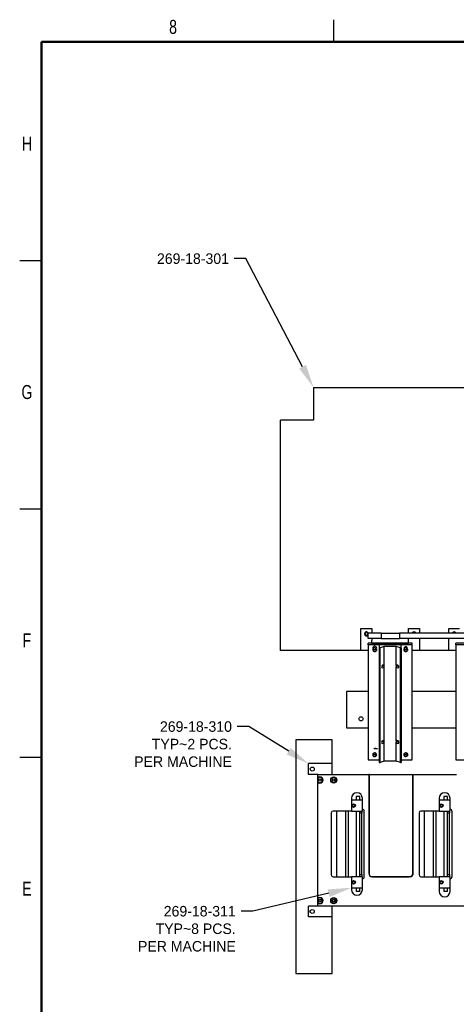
# Model space of a CAD drawing. Header units: inches. Extents: x 0.1 to 43.9, y 0.1 to 33.9.
# Tile 21 of 48: x 0.1 to 7.6, y 17 to 33.9. Entities that reach past the tile are written whole.
import ezdxf
from ezdxf import colors
from ezdxf.entities.mleader import LeaderData, LeaderLine
from ezdxf.math import Vec2, Vec3

# ---------------------------------------------------------------- set-up
doc = ezdxf.new("R2010")
doc.units = ezdxf.units.IN
doc.header["$MEASUREMENT"] = 0
doc.header["$PDSIZE"] = -1
doc.linetypes.add('CENTERX2', pattern=[0.8, 0.5, -0.1, 0.1, -0.1])
doc.styles.add('SLDTEXTSTYLE0', font='TXT', dxfattribs={"width": 0.75})

msp = doc.modelspace()

# ---------------------------------------------------------------- linework, layer by layer
at = {"color": 7, "linetype": 'Continuous', "lineweight": 25}
for p, q in [((5.5, 33.5), (5.5, 33.875)), ((0.5, 29.75), (0.125, 29.75)), ((5.15, 27.583), (5.15, 27.02)), ((5.15, 27.583), (12.275, 27.583)), ((4.587, 23.083), (4.587, 27.02)), ((5.15, 27.02), (4.587, 27.02)), ((0.5, 25.5), (0.125, 25.5)), ((5.962, 23.083), (5.962, 23.458)), ((5.962, 23.458), (6.15, 23.458)), ((6.15, 23.458), (6.15, 23.38)), ((6.775, 23.458), (6.962, 23.458)), ((6.775, 23.38), (6.775, 23.458)), ((6.962, 23.458), (6.962, 23.38)), ((7.462, 23.38), (7.462, 23.458)), ((7.462, 23.458), (7.65, 23.458)), ((6.087, 23.286), (6.087, 23.38)), ((6.306, 23.38), (6.087, 23.38)), ((6.306, 23.286), (6.087, 23.286)), ((6.15, 23.286), (6.15, 23.25)), ((6.306, 23.38), (6.306, 23.286)), ((6.306, 23.38), (6.619, 23.38)), ((6.306, 23.286), (6.619, 23.286)), ((6.619, 23.38), (6.619, 23.286)), ((7.806, 23.38), (6.619, 23.38)), ((7.806, 23.286), (6.619, 23.286)), ((6.775, 23.25), (6.775, 23.286)), ((6.962, 23.286), (6.962, 23.083)), ((7.462, 23.083), (7.462, 23.286)), ((6.837, 23.206), (6.087, 23.206)), ((6.087, 23.178), (6.087, 23.206)), ((6.087, 23.178), (6.087, 21.212)), ((6.837, 23.178), (6.087, 23.178)), ((6.15, 23.206), (6.15, 23.25)), ((6.15, 23.206), (6.775, 23.206)), ((6.275, 23.178), (6.275, 23.129)), ((6.65, 23.178), (6.275, 23.178)), ((6.275, 23.129), (6.288, 23.129)), ((6.275, 23.129), (6.275, 21.163)), ((6.359, 23.151), (6.288, 23.129)), ((6.288, 21.163), (6.288, 23.129)), ((6.359, 22.825), (6.359, 23.151)), ((6.566, 23.151), (6.359, 23.151)), ((6.637, 23.129), (6.566, 23.151)), ((6.566, 22.825), (6.566, 23.151)), ((6.637, 23.129), (6.65, 23.129)), ((6.637, 21.163), (6.637, 23.129)), ((6.65, 23.129), (6.65, 23.178)), ((6.65, 23.129), (6.65, 21.163)), ((6.775, 23.206), (6.775, 23.25)), ((6.837, 23.178), (6.837, 23.206)), ((6.837, 21.212), (6.837, 23.178)), ((8.337, 23.206), (7.587, 23.206)), ((7.587, 23.178), (7.587, 23.206)), ((8.337, 23.178), (7.587, 23.178)), ((7.587, 23.178), (7.587, 21.212)), ((5.962, 23.083), (4.587, 23.083)), ((6.087, 23.083), (5.962, 23.083)), ((6.962, 23.083), (6.837, 23.083)), ((7.462, 23.083), (6.962, 23.083)), ((7.587, 23.083), (7.462, 23.083)), ((6.359, 21.533), (6.359, 22.803)), ((6.566, 21.533), (6.566, 22.803)), ((6.087, 22.38), (5.712, 22.38)), ((5.712, 22.38), (5.712, 21.755)), ((7.587, 22.38), (6.837, 22.38)), ((5.712, 21.755), (6.087, 21.755)), ((6.837, 21.755), (7.587, 21.755)), ((4.847, 21.551), (4.847, 17.551)), ((5.472, 21.551), (4.847, 21.551)), ((5.472, 21.145), (5.472, 21.551)), ((6.359, 21.185), (6.359, 21.511)), ((6.566, 21.185), (6.566, 21.511)), ((0.5, 21.25), (0.125, 21.25)), ((5.066, 20.958), (5.066, 21.145)), ((5.472, 21.145), (5.066, 21.145)), ((5.472, 20.958), (5.472, 21.145)), ((6.087, 21.212), (6.275, 21.212)), ((6.275, 21.163), (6.288, 21.163)), ((6.359, 21.185), (6.288, 21.163)), ((6.566, 21.185), (6.359, 21.185)), ((6.637, 21.163), (6.566, 21.185)), ((6.637, 21.163), (6.65, 21.163)), ((6.65, 21.212), (6.837, 21.212)), ((7.587, 21.212), (7.775, 21.212)), ((5.222, 20.958), (5.066, 20.958)), ((5.222, 20.901), (5.222, 20.958)), ((5.222, 20.958), (6.097, 20.958)), ((5.222, 20.892), (5.222, 20.901)), ((6.097, 20.958), (6.097, 19.27)), ((6.105, 20.958), (6.097, 20.958)), ((6.105, 19.239), (6.105, 20.958)), ((6.105, 20.958), (6.847, 20.958)), ((6.847, 20.958), (6.847, 19.239)), ((6.847, 19.27), (6.847, 20.958)), ((6.847, 20.958), (7.597, 20.958)), ((5.222, 20.836), (5.222, 20.892)), ((5.222, 20.826), (5.222, 20.836)), ((5.222, 18.839), (5.222, 20.826)), ((5.88, 20.583), (5.88, 20.52)), ((5.942, 20.583), (5.88, 20.583)), ((5.942, 20.52), (5.942, 20.583)), ((7.38, 20.583), (7.38, 20.52)), ((7.442, 20.583), (7.38, 20.583)), ((7.442, 20.52), (7.442, 20.583)), ((5.799, 20.553), (5.799, 20.333)), ((5.986, 20.52), (5.799, 20.52)), ((5.986, 20.364), (5.986, 20.553)), ((7.299, 20.553), (7.299, 20.333)), ((7.486, 20.52), (7.299, 20.52)), ((7.486, 20.364), (7.486, 20.553)), ((5.455, 20.301), (5.455, 19.239)), ((5.799, 20.333), (5.486, 20.333)), ((5.549, 19.208), (5.549, 20.333)), ((5.696, 20.333), (5.696, 19.208)), ((5.747, 19.208), (5.747, 20.333)), ((5.799, 20.333), (5.942, 20.333)), ((5.88, 20.333), (5.88, 19.208)), ((5.942, 20.333), (5.974, 20.333)), ((5.942, 20.295), (5.942, 20.333)), ((5.942, 19.245), (5.942, 20.295)), ((5.974, 20.295), (5.942, 20.295)), ((5.974, 20.333), (5.974, 20.295)), ((5.974, 20.333), (5.986, 20.333)), ((5.974, 19.245), (5.974, 20.295)), ((5.986, 20.333), (5.986, 20.364)), ((6.019, 19.208), (6.019, 20.333)), ((6.955, 20.301), (6.955, 19.239)), ((7.299, 20.333), (6.986, 20.333)), ((7.049, 19.208), (7.049, 20.333)), ((7.196, 20.333), (7.196, 19.208)), ((7.247, 19.208), (7.247, 20.333)), ((7.299, 20.333), (7.442, 20.333)), ((7.38, 20.333), (7.38, 19.208)), ((7.442, 20.333), (7.474, 20.333)), ((7.442, 20.295), (7.442, 20.333)), ((7.474, 20.295), (7.442, 20.295)), ((7.442, 19.245), (7.442, 20.295)), ((7.474, 20.333), (7.474, 20.295)), ((7.474, 20.333), (7.486, 20.333)), ((7.474, 19.245), (7.474, 20.295)), ((7.486, 20.333), (7.486, 20.364)), ((7.519, 19.208), (7.519, 20.333)), ((5.942, 19.245), (5.974, 19.245)), ((5.942, 19.208), (5.942, 19.245)), ((5.974, 19.245), (5.974, 19.208)), ((7.442, 19.208), (7.442, 19.245)), ((7.442, 19.245), (7.474, 19.245)), ((7.474, 19.245), (7.474, 19.208)), ((5.486, 19.208), (5.799, 19.208)), ((5.942, 19.208), (5.799, 19.208)), ((5.799, 19.208), (5.799, 18.988)), ((5.974, 19.208), (5.942, 19.208)), ((5.986, 19.208), (5.974, 19.208)), ((5.986, 19.176), (5.986, 19.208)), ((5.986, 18.988), (5.986, 19.176)), ((6.816, 19.208), (6.136, 19.208)), ((6.16, 19.208), (6.785, 19.208)), ((6.986, 19.208), (7.299, 19.208)), ((7.442, 19.208), (7.299, 19.208)), ((7.299, 19.208), (7.299, 18.958)), ((7.474, 19.208), (7.442, 19.208)), ((7.486, 19.208), (7.474, 19.208)), ((7.486, 19.176), (7.486, 19.208)), ((7.486, 18.958), (7.486, 19.176)), ((5.799, 19.02), (5.986, 19.02)), ((5.88, 19.02), (5.88, 18.958)), ((5.942, 18.958), (5.88, 18.958)), ((5.942, 18.958), (5.942, 19.02)), ((7.299, 19.02), (7.486, 19.02)), ((7.38, 19.02), (7.38, 18.958)), ((7.442, 18.958), (7.38, 18.958)), ((7.442, 18.958), (7.442, 19.02)), ((5.222, 18.708), (5.066, 18.708)), ((5.066, 18.52), (5.066, 18.708)), ((5.222, 18.829), (5.222, 18.839)), ((5.222, 18.773), (5.222, 18.829)), ((5.222, 18.764), (5.222, 18.773)), ((5.222, 18.708), (5.222, 18.764)), ((13.41, 18.708), (5.222, 18.708)), ((5.472, 18.52), (5.472, 18.708)), ((5.472, 18.52), (5.066, 18.52)), ((5.472, 17.551), (5.472, 18.52)), ((4.847, 17.551), (5.472, 17.551))]:
    msp.add_line(p, q, dxfattribs=at)
at = {"color": 7, "linetype": 'Continuous', "lineweight": 50}
for p, q in [((0.5, 0.5), (0.5, 33.5)), ((0.5, 33.5), (43.5, 33.5))]:
    msp.add_line(p, q, dxfattribs=at)
at = {"color": 7, "linetype": 'CENTERX2'}
for p, q in [((6.186, 21.406), (6.181, 21.406)), ((6.186, 21.406), (6.239, 21.406)), ((6.239, 21.406), (6.244, 21.406))]:
    msp.add_line(p, q, dxfattribs=at)
at = {"color": 7, "linetype": 'Continuous', "flags": 128}
for points in [[(6.207, 23.091), (6.219, 23.097), (6.228, 23.107), (6.232, 23.118), (6.23, 23.131), (6.224, 23.141), (6.213, 23.149), (6.2, 23.153), (6.186, 23.152), (6.174, 23.146), (6.166, 23.136), (6.162, 23.124), (6.163, 23.112), (6.17, 23.101), (6.18, 23.094), (6.193, 23.09), (6.207, 23.091)], [(6.736, 23.098), (6.745, 23.103), (6.752, 23.11), (6.755, 23.119), (6.754, 23.129), (6.749, 23.137), (6.741, 23.143), (6.731, 23.146), (6.72, 23.145), (6.711, 23.14), (6.704, 23.133), (6.701, 23.124), (6.702, 23.114), (6.707, 23.106), (6.715, 23.1), (6.725, 23.097), (6.736, 23.098)]]:
    msp.add_lwpolyline(points, dxfattribs=at)
at = {"color": 7, "linetype": 'Continuous', "lineweight": 25, "flags": 128}
for points in [[(6.162, 23.094), (6.164, 23.084), (6.169, 23.075), (6.178, 23.068), (6.188, 23.064), (6.2, 23.063), (6.211, 23.065), (6.22, 23.071), (6.227, 23.079), (6.231, 23.089), (6.231, 23.099), (6.227, 23.109), (6.22, 23.117), (6.211, 23.123), (6.2, 23.125), (6.188, 23.125), (6.178, 23.12), (6.169, 23.113), (6.164, 23.104), (6.162, 23.094)], [(6.693, 23.094), (6.695, 23.084), (6.7, 23.075), (6.709, 23.068), (6.719, 23.064), (6.731, 23.063), (6.742, 23.065), (6.752, 23.071), (6.759, 23.079), (6.762, 23.089), (6.762, 23.099), (6.759, 23.109), (6.752, 23.117), (6.742, 23.123), (6.731, 23.125), (6.719, 23.125), (6.709, 23.12), (6.7, 23.113), (6.695, 23.104), (6.693, 23.094)], [(6.337, 22.814), (6.328, 22.816), (6.321, 22.819)], [(6.604, 22.819), (6.597, 22.816), (6.587, 22.814)], [(6.337, 21.522), (6.328, 21.524), (6.321, 21.527)], [(6.604, 21.527), (6.597, 21.524), (6.587, 21.522)], [(6.232, 21.296), (6.23, 21.307), (6.224, 21.316), (6.216, 21.323), (6.205, 21.327), (6.194, 21.328), (6.183, 21.325), (6.173, 21.32), (6.166, 21.311), (6.162, 21.302), (6.162, 21.291), (6.166, 21.281), (6.173, 21.273), (6.183, 21.268), (6.194, 21.265), (6.205, 21.266), (6.216, 21.27), (6.224, 21.277), (6.23, 21.286), (6.232, 21.296)], [(6.763, 21.296), (6.761, 21.307), (6.756, 21.316), (6.747, 21.323), (6.737, 21.327), (6.725, 21.328), (6.714, 21.325), (6.704, 21.32), (6.697, 21.311), (6.693, 21.302), (6.693, 21.291), (6.697, 21.281), (6.704, 21.273), (6.714, 21.268), (6.725, 21.265), (6.737, 21.266), (6.747, 21.27), (6.756, 21.277), (6.761, 21.286), (6.763, 21.296)], [(5.066, 18.635), (5.064, 18.629), (5.063, 18.614)], [(5.063, 18.614), (5.064, 18.599), (5.066, 18.593)]]:
    msp.add_lwpolyline(points, dxfattribs=at)
at = {"color": 7, "linetype": 'Continuous', "lineweight": 25}
for centre, radius in [((6.056, 23.364), 0.0251), ((5.962, 21.911), 0.035), ((5.129, 21.051), 0.0338), ((5.497, 20.864), 0.0531), ((5.497, 20.864), 0.0469), ((5.26, 20.864), 0.0221), ((5.26, 20.864), 0.0199), ((5.497, 20.864), 0.0221), ((5.497, 20.864), 0.0199), ((5.836, 20.426), 0.03), ((5.836, 20.426), 0.0199), ((7.336, 20.426), 0.03), ((7.336, 20.426), 0.0199), ((5.836, 19.114), 0.03), ((5.836, 19.114), 0.0199), ((7.336, 19.114), 0.03), ((7.336, 19.114), 0.0199), ((5.26, 18.801), 0.0221), ((5.26, 18.801), 0.0199), ((5.497, 18.801), 0.0531), ((5.497, 18.801), 0.0469), ((5.497, 18.801), 0.0221), ((5.497, 18.801), 0.0199), ((5.129, 18.614), 0.0338)]:
    msp.add_circle(centre, radius, dxfattribs=at)
for centre, radius, start, end in [((6.056, 23.364), 0.035, 26.7437, 180), ((6.056, 23.364), 0.035, 180, 333.2345), ((6.869, 23.364), 0.035, 26.7437, 153.2563), ((6.869, 23.364), 0.0251, 90, 141.1807), ((6.869, 23.364), 0.0251, 38.8193, 90), ((7.556, 23.364), 0.035, 26.7437, 153.2563), ((7.556, 23.364), 0.0251, 90, 141.1807), ((7.556, 23.364), 0.0251, 38.8193, 90), ((6.197, 23.126), 0.0366, 210.4626, 329.5374), ((6.197, 23.124), 0.0257, 197.4228, 342.5772), ((6.728, 23.126), 0.0366, 210.4626, 329.5374), ((6.728, 23.124), 0.0257, 197.4228, 342.5772), ((6.338, 22.84), 0.0256, 268.8461, 325.6064), ((6.342, 22.814), 0.0207, 326.8393, 33.1607), ((6.583, 22.814), 0.0207, 146.8394, 213.1606), ((6.587, 22.84), 0.0256, 214.3935, 271.154), ((6.338, 21.548), 0.0256, 268.8435, 325.609), ((6.342, 21.522), 0.0207, 326.8393, 33.1607), ((6.583, 21.522), 0.0207, 146.8394, 213.1606), ((6.587, 21.548), 0.0256, 214.3909, 271.1566), ((6.197, 21.329), 0.0366, 210.462, 329.538), ((6.196, 21.332), 0.0253, 207.8952, 271.3452), ((6.197, 21.332), 0.0253, 268.6548, 332.1048), ((6.728, 21.329), 0.0366, 210.462, 329.538), ((6.727, 21.332), 0.0253, 207.8952, 271.3451), ((6.729, 21.332), 0.0253, 268.6549, 332.1047), ((5.26, 20.864), 0.0531, 225.0991, 134.9009), ((5.26, 20.864), 0.0469, 216.8699, 143.1301), ((5.892, 20.553), 0.0938, 0, 180), ((7.392, 20.553), 0.0938, 0, 180), ((5.486, 20.301), 0.0312, 90, 180), ((5.987, 20.333), 0.0313, 0, 92.2924), ((6.986, 20.301), 0.0313, 90, 180), ((7.487, 20.333), 0.0313, 0, 92.2924), ((5.486, 19.239), 0.0313, 180, 270), ((6.16, 19.27), 0.0625, 180, 270), ((6.136, 19.239), 0.0312, 180, 270), ((6.785, 19.27), 0.0625, 270, 0), ((6.816, 19.239), 0.0312, 270, 0), ((6.986, 19.239), 0.0313, 180, 270), ((5.987, 19.208), 0.0313, 267.7076, 0), ((7.487, 19.208), 0.0313, 267.7076, 0), ((5.892, 18.988), 0.0938, 180, 0), ((7.392, 18.958), 0.0938, 180, 0), ((5.26, 18.801), 0.0531, 225.0991, 134.9009), ((5.26, 18.801), 0.0469, 216.8699, 143.1301)]:
    msp.add_arc(centre, radius, start, end, dxfattribs=at)
for centre, major_axis, start_param, end_param in [((6.337, 22.807), (0.0215, 0.0183), 6.261302, 11.495876), ((6.587, 22.807), (0.0215, -0.0183), 4.212087, 9.446661), ((6.337, 21.515), (0.0215, 0.0183), 6.261302, 11.495876), ((6.587, 21.515), (0.0215, -0.0183), 4.212087, 9.446661)]:
    msp.add_ellipse(centre, major_axis=major_axis, ratio=0.71182, start_param=start_param, end_param=end_param, dxfattribs=at)
at = {"color": 7, "linetype": 'Continuous'}
msp.add_point((6.212, 21.406), dxfattribs=at)

# ---------------------------------------------------------------- texts
at = {"color": 7, "linetype": 'Continuous', "lineweight": 0, "char_height": 0.24, "attachment_point": 2, "style": 'SLDTEXTSTYLE0'}
for s, insert in [('8', (2.748, 33.873)), ('H', (0.249, 31.874)), ('G', (0.249, 27.624)), ('F', (0.248, 23.374)), ('E', (0.25, 19.124))]:
    msp.add_mtext(s, dxfattribs=dict(at, insert=insert))

# ---------------------------------------------------------------- leaders
ml = msp.add_multileader_mtext('Standard')
ml.set_content('269-18-301', color=256)
ml.set_leader_properties()
ml.build(insert=Vec2(0, 0))
ml.multileader.update_dxf_attribs({"dogleg_length": 0.2, "arrow_head_size": 0.4})
ctx = ml.context
ctx.base_point, ctx.char_height, ctx.arrow_head_size, ctx.landing_gap_size, ctx.plane_origin = Vec3(2.024, 29.787), 0.18, 0.4, 0.09, Vec3(5.15, 27.583)
ctx.text_align_type = 2
notes = []
notes.append((ctx, [(0, (1, 1, 0), (3.994, 29.787), (-1, 0), 0.2, [(0, [(5.15, 27.583)], 0, [])])]))
ctx.mtext.insert, ctx.mtext.alignment, ctx.mtext.flow_direction = Vec3(3.704, 29.877), 3, 5
ml = msp.add_multileader_mtext('Standard')
ml.set_content('269-18-310\\PTYP~2 PCS.\\PPER MACHINE', color=256)
ml.set_leader_properties()
ml.build(insert=Vec2(0, 0))
ml.multileader.update_dxf_attribs({"dogleg_length": 0.2, "arrow_head_size": 0.4})
ctx = ml.context
ctx.base_point, ctx.char_height, ctx.arrow_head_size, ctx.landing_gap_size, ctx.plane_origin = Vec3(1.805, 21.779), 0.18, 0.4, 0.09, Vec3(5.066, 21.145)
ctx.text_align_type = 2
notes.append((ctx, [(0, (1, 1, 0), (4.045, 21.779), (-1, 0), 0.2, [(0, [(5.066, 21.145)], 0, [])])]))
ctx.mtext.insert, ctx.mtext.alignment, ctx.mtext.flow_direction = Vec3(3.755, 21.869), 3, 5
ml = msp.add_multileader_mtext('Standard')
ml.set_content('269-18-311\\PTYP~8 PCS.\\PPER MACHINE', color=256)
ml.set_leader_properties()
ml.build(insert=Vec2(0, 0))
ml.multileader.update_dxf_attribs({"dogleg_length": 0.2, "arrow_head_size": 0.4})
ctx = ml.context
ctx.base_point, ctx.char_height, ctx.arrow_head_size, ctx.landing_gap_size, ctx.plane_origin = Vec3(1.87, 18.619), 0.18, 0.4, 0.09, Vec3(5.799, 19.02)
ctx.text_align_type = 2
notes.append((ctx, [(0, (1, 1, 0), (4.11, 18.619), (-1, 0), 0.2, [(0, [(5.799, 19.02)], 0, [])])]))
ctx.mtext.insert, ctx.mtext.alignment, ctx.mtext.flow_direction = Vec3(3.82, 18.709), 3, 5
for ctx, leaders in notes:
    for number, flags, end, landing, length, lines in leaders:
        leader = LeaderData()
        leader.index, (leader.has_last_leader_line, leader.has_dogleg_vector, leader.attachment_direction) = number, flags
        leader.last_leader_point, leader.dogleg_vector, leader.dogleg_length = Vec3(end), Vec3(landing), length
        for number, points, colour, breaks in lines:
            line = LeaderLine()
            line.index, line.vertices, line.color, line.breaks = number, Vec3.list(points), colors.encode_raw_color(colour), breaks
            leader.lines.append(line)
        ctx.leaders.append(leader)

doc.saveas('drawing.dxf')
